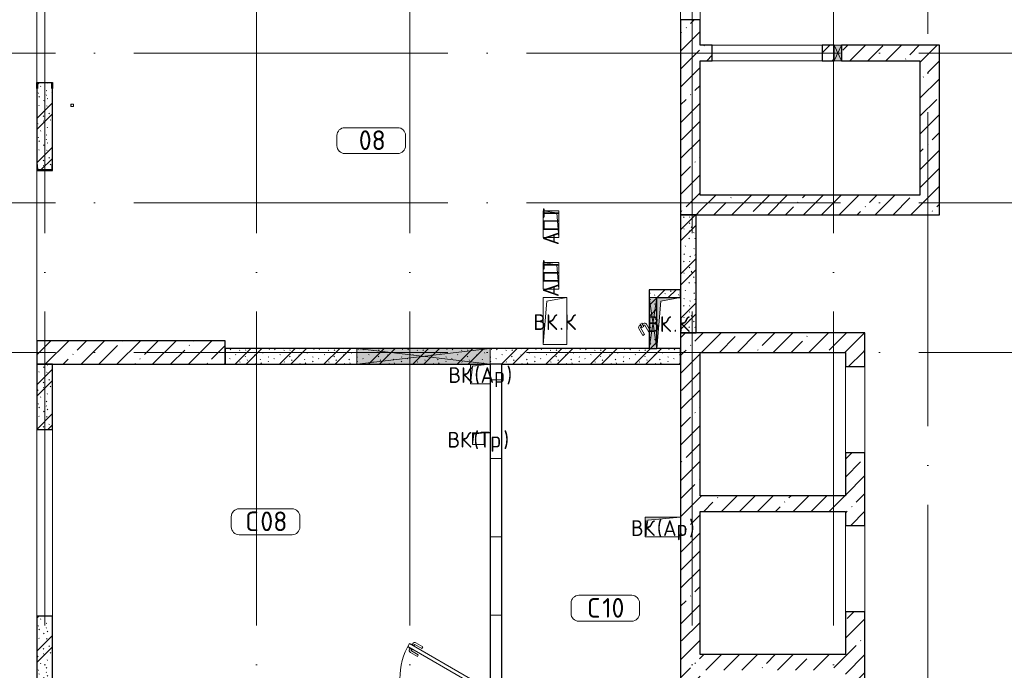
# Model space of a CAD drawing. Header units: millimetres. Extents: x -30540 to 175469, y -11730 to 122288.
# Tile 66 of 119: x 86287 to 98830, y 19300 to 27590. Entities that reach past the tile are written whole.
import ezdxf

# ---------------------------------------------------------------- set-up
doc = ezdxf.new("R2010")
doc.units = ezdxf.units.MM
doc.linetypes.add('ADSK_Линия сетки', pattern=[5000, 4000, -500, 0, -500])
for name, color, linetype, lineweight in [('A-____-NOTE-TEXT', 7, 'Continuous', 18), ('A-AREA-____-IDEN', 7, 'Continuous', 9), ('A-DOOR-____-MCUT', 7, 'Continuous', 9), ('A-DOOR-____-OTLN', 7, 'Continuous', 18), ('A-DOOR-FRAM-MCUT', 7, 'Continuous', 9), ('A-DOOR-OPNG-OTLN', 7, 'Continuous', 18), ('A-FLOR-____-OTLN', 7, 'Continuous', 18), ('A-GENM-____-OTLN', 7, 'Continuous', 18), ('A-GLAZ-____-MCUT', 7, 'Continuous', 9), ('A-GLAZ-____-OTLN', 7, 'Continuous', 18), ('A-WALL-____-MCUT', 7, 'Continuous', 40), ('A-WALL-____-OTLN', 7, 'Continuous', 18), ('A-WALL-____-PATT', 7, 'Continuous', 40), ('I-WALL-____-MCUT', 7, 'Continuous', 40), ('M-EQPM-____-OTLN', 7, 'Continuous', 18), ('S-COLS-____-MCUT', 7, 'Continuous', 40), ('S-COLS-____-OTLN', 7, 'Continuous', 18), ('S-GRID-____-OTLN', 7, 'Continuous', 9)]:
    doc.layers.add(name, color=color, linetype=linetype, lineweight=lineweight)
doc.styles.add('GOST Common', font='GOST_Common.ttf', dxfattribs={"height": 200})
doc.styles.add('GOST Common_3', font='GOST_Common.ttf', dxfattribs={"height": 250})
pattern_1 = [(45, (0, 0), (-228.0985, 228.0985), []), (45, (228.1, 0), (-228.0985, 228.0985), [403.225, -80.645, 6.706, -73.939])]
pattern_2 = [(135, (300.56, 377.28), (-565.6854, 6e-14), [10, -790]), (135, (349.8, 474.73), (-565.6854, 6e-14), [10, -790]), (135, (423.93, 473.06), (-565.6854, 6e-14), [10, -790]), (135, (229.92, 447.9), (-565.6854, 6e-14), [10, -790]), (135, (155.08, 447.9), (-565.6854, 6e-14), [10, -790]), (135, (114.9, 369.03), (-565.6854, 6e-14), [10, -790]), (135, (132.43, 285.8), (-565.6854, 6e-14), [10, -790]), (135, (214.66, 322), (-565.6854, 6e-14), [10, -790]), (135, (198.16, 261.88), (-565.6854, 6e-14), [10, -790]), (135, (45.2, 272.9), (-565.6854, 6e-14), [10, -790]), (135, (42.32, 336.16), (-565.6854, 6e-14), [10, -790]), (135, (92.26, 192.24), (-565.6854, 6e-14), [10, -790]), (135, (7.07, 149.2), (-565.6854, 6e-14), [10, -790]), (135, (80.6, 95.1), (-565.6854, 6e-14), [10, -790]), (135, (79.53, 36.94), (-565.6854, 6e-14), [10, -790]), (135, (153.87, 74.56), (-565.6854, 6e-14), [10, -790]), (135, (228.35, 124.8), (-565.6854, 6e-14), [10, -790]), (135, (279.75, 180.4), (-565.6854, 6e-14), [10, -790]), (135, (282.9, 31.63), (-565.6854, 6e-14), [10, -790]), (135, (377.38, 53.45), (-565.6854, 6e-14), [10, -790]), (135, (352.28, 102.7), (-565.6854, 6e-14), [10, -790]), (135, (354.05, 0), (-565.6854, 6e-14), [10, -790]), (135, (553.23, 16.45), (-565.6854, 6e-14), [10, -790]), (135, (542.38, 63.45), (-565.6854, 6e-14), [10, -790]), (135, (536.58, 239.3), (-565.6854, 6e-14), [10, -790]), (135, (475.85, 203.9), (-565.6854, 6e-14), [10, -790]), (135, (475.85, 316.54), (-565.6854, 6e-14), [10, -790]), (135, (520.8, 408.7), (-565.6854, 6e-14), [10, -790]), (135, (551.1, 470.8), (-565.6854, 6e-14), [10, -790]), (135, (235.25, 537.93), (-565.6854, 6e-14), [10, -790]), (135, (407.25, 547.65), (-565.6854, 6e-14), [10, -790]), (135, (94.5, 558.6), (-565.6854, 6e-14), [10, -790]), (135, (46.4, 532.3), (-565.6854, 6e-14), [10, -790]), (135, (85.56, 465.04), (-565.6854, 6e-14), [10, -790]), (135, (355.53, 181.14), (-565.6854, 6e-14), [10, -790]), (135, (362.23, 243.6), (-565.6854, 6e-14), [10, -790]), (135, (413.45, 344.1), (-565.6854, 6e-14), [10, -790]), (135, (286.3, 273.25), (-565.6854, 6e-14), [10, -790]), (135, (423.02, 263.72), (-565.6854, 6e-14), [10, -790]), (135, (162.94, 190.2), (-565.6854, 6e-14), [10, -790]), (135, (470.25, 120.93), (-565.6854, 6e-14), [10, -790]), (135, (484.48, 9.78), (-565.6854, 6e-14), [10, -790]), (45, (0, 212.13), (-565.6854, 0), []), (45, (212.13, 0), (-565.6854, 0), []), (45, (353.55, 0), (-565.6854, 0), []), (45, (0, 353.55), (-565.6854, 0), [])]

# ---------------------------------------------------------------- blocks, each defined once
blk = doc.blocks.new('КР-Проем - Настраиваемый-3280538-01 ЭО')
at = {"layer": 'A-DOOR-OPNG-OTLN', "color": 254, "lineweight": 13, "true_color": 0xcccccc}
for p, q in [((-550, 125), (550, 125)), ((-550, -125), (550, -125))]:
    blk.add_line(p, q, dxfattribs=at)
blk = doc.blocks.new('КР-Проем - Настраиваемый-3280559-01 ЭО')
at = {"layer": 'A-DOOR-OPNG-OTLN', "color": 254, "lineweight": 13, "true_color": 0xcccccc}
for p, q in [((-700, 100), (700, 100)), ((-700, -100), (700, -100))]:
    blk.add_line(p, q, dxfattribs=at)
blk = doc.blocks.new('АР_Дверь однопольная - 1000х2100h_900__Глухая_1 эт_аренда-4111243-01 ЭО')
at = {"layer": 'A-DOOR-____-MCUT', "color": 254, "lineweight": 15, "true_color": 0xcccccc}
for p, q in [((-329, 525), (-349, 490)), ((450, 75), (-329, 525)), ((-349, 490), (430, 40)), ((430, 40), (450, 75))]:
    blk.add_line(p, q, dxfattribs=at)
at = {"layer": 'A-DOOR-____-OTLN', "color": 254, "lineweight": 5, "true_color": 0xcccccc}
for p, q in [((-308, 513), (-304, 519)), ((-304, 519), (-260, 494)), ((-293, 513), (-287, 524)), ((-271, 501), (-265, 511)), ((-170, 462), (-258, 513)), ((-157, 483), (-246, 535)), ((-328, 478), (-332, 471)), ((-332, 471), (-288, 446)), ((-321, 465), (-327, 454)), ((-227, 362), (-316, 413)), ((-299, 452), (-305, 442)), ((-215, 384), (-303, 435)), ((-288, 446), (-284, 453)), ((-260, 494), (-264, 488)), ((-215, 384), (-227, 362)), ((-170, 462), (-157, 483))]:
    blk.add_line(p, q, dxfattribs=at)
at = {"layer": 'A-DOOR-____-OTLN', "color": 254, "lineweight": 13, "true_color": 0xcccccc}
blk.add_arc((450, 75), 900, 150, 180, dxfattribs=at)
at = {"layer": 'A-DOOR-____-OTLN', "color": 254, "lineweight": 5, "true_color": 0xcccccc}
for centre, radius, start, end in [((-261, 509), 30, 60, 150), ((-261, 509), 4.99, 60, 150), ((-301, 439), 30, 150, 240), ((-301, 439), 4.99, 150, 240)]:
    blk.add_arc(centre, radius, start, end, dxfattribs=at)
at = {"layer": 'A-DOOR-FRAM-MCUT', "color": 254, "lineweight": 15, "true_color": 0xcccccc}
for p, q in [((-490, 75), (-500, 75)), ((-450, 75), (-490, 75)), ((-490, 75), (-490, -5)), ((-450, 35), (-450, 75)), ((-440, 35), (-450, 35)), ((-440, -5), (-440, 35)), ((450, 35), (440, 35)), ((440, 35), (440, -5)), ((490, 75), (450, 75)), ((450, 75), (450, 35)), ((490, -5), (490, 75)), ((490, 75), (500, 75)), ((-490, -5), (-500, -5)), ((-490, -5), (-440, -5)), ((440, -5), (490, -5)), ((490, -5), (500, -5))]:
    blk.add_line(p, q, dxfattribs=at)
blk = doc.blocks.new('АР_Проем - Настраиваемый-4199838-01 ЭО')
at = {"layer": 'A-DOOR-OPNG-OTLN', "color": 254, "lineweight": 13, "true_color": 0xcccccc}
for p, q in [((-775, 125), (775, 125)), ((-775, -125), (775, -125))]:
    blk.add_line(p, q, dxfattribs=at)
blk = doc.blocks.new('АР_Отверстие прямоугольное - ОВВ-4296524-01 ЭО')
at = {"layer": 'A-GLAZ-____-OTLN', "lineweight": 13, "true_color": 0xf9f9f9}
blk.add_hatch(color=7, dxfattribs=at).paths.add_polyline_path([(-725, 100), (-725, -100), (975, -100), (975, 100)])
at = {"layer": 'A-GLAZ-____-MCUT', "color": 254, "lineweight": 15, "true_color": 0xcccccc}
for p, q in [((-725, 100), (-725, -100)), ((975, 100), (975, -100))]:
    blk.add_line(p, q, dxfattribs=at)
at = {"layer": 'A-GLAZ-____-OTLN', "color": 254, "lineweight": 5, "true_color": 0xcccccc}
for p, q in [((975, 100), (-725, -100)), ((-725, 100), (975, -100))]:
    blk.add_line(p, q, dxfattribs=at)
at = {"layer": 'A-GLAZ-____-OTLN', "color": 254, "lineweight": 13, "true_color": 0xcccccc}
for p, q in [((975, 100), (-725, 100)), ((-725, 100), (-725, -100)), ((975, -100), (975, 100)), ((-725, -100), (975, -100))]:
    blk.add_line(p, q, dxfattribs=at)
blk = doc.blocks.new('АР_Отверстие прямоугольное - ВК_К-4185150-01 ЭО')
at = {"layer": 'A-GLAZ-____-OTLN', "lineweight": 13, "true_color": 0xf9f9f9}
blk.add_hatch(color=7, dxfattribs=at).paths.add_polyline_path([(-200, -50), (450, -50), (450, 50), (-200, 50)])
at = {"layer": 'A-GLAZ-____-MCUT', "color": 254, "lineweight": 15, "true_color": 0xcccccc}
for p, q in [((-200, 50), (-200, -50)), ((450, 50), (450, -50))]:
    blk.add_line(p, q, dxfattribs=at)
at = {"layer": 'A-GLAZ-____-OTLN', "color": 254, "lineweight": 5, "true_color": 0xcccccc}
for p, q in [((450, 50), (-200, -50)), ((-200, 50), (450, -50))]:
    blk.add_line(p, q, dxfattribs=at)
at = {"layer": 'A-GLAZ-____-OTLN', "color": 254, "lineweight": 13, "true_color": 0xcccccc}
for p, q in [((450, 50), (-200, 50)), ((-200, 50), (-200, -50)), ((450, -50), (450, 50)), ((-200, -50), (450, -50))]:
    blk.add_line(p, q, dxfattribs=at)
blk = doc.blocks.new('АР_Отверстие прямоугольное - ЭОМ-3758123-01 ЭО')
at = {"layer": 'A-GLAZ-____-OTLN', "lineweight": 13, "true_color": 0xf9f9f9}
blk.add_hatch(color=7, dxfattribs=at).paths.add_polyline_path([(172.5, -100), (172.5, 100), (77.5, 100), (77.5, -100)])
at = {"layer": 'A-GLAZ-____-MCUT', "color": 254, "lineweight": 15, "true_color": 0xcccccc}
for p, q in [((77.5, 100), (77.5, -100)), ((172.5, 100), (172.5, -100))]:
    blk.add_line(p, q, dxfattribs=at)
at = {"layer": 'A-GLAZ-____-OTLN', "color": 254, "lineweight": 5, "true_color": 0xcccccc}
for p, q in [((172.5, 100), (77.5, -100)), ((77.5, 100), (172.5, -100))]:
    blk.add_line(p, q, dxfattribs=at)
at = {"layer": 'A-GLAZ-____-OTLN', "color": 254, "lineweight": 13, "true_color": 0xcccccc}
for p, q in [((172.5, 100), (77.5, 100)), ((77.5, 100), (77.5, -100)), ((172.5, -100), (172.5, 100)), ((77.5, -100), (172.5, -100))]:
    blk.add_line(p, q, dxfattribs=at)
blk = doc.blocks.new('АР_Дверь однопольная - 300х400h_200__ВК_СС-3667330-01 ЭО')
at = {"layer": 'A-DOOR-____-OTLN', "color": 254, "lineweight": 5, "true_color": 0xcccccc}
for p, q in [((-84, 128), (4, 180)), ((-72, 107), (-84, 128)), ((-72, 107), (17, 158)), ((62, 164), (19, 139)), ((19, 139), (23, 133)), ((30, 146), (24, 156)), ((75, 142), (32, 117)), ((51, 158), (45, 169)), ((66, 158), (62, 164)), ((64, 136), (70, 125)), ((71, 149), (75, 142)), ((-42, 55), (47, 106)), ((-42, 55), (-39, 50)), ((0, 50), (59, 84)), ((32, 117), (28, 124)), ((43, 123), (49, 113))]:
    blk.add_line(p, q, dxfattribs=at)
for centre, radius, start, end in [((19, 154), 30, 30, 120), ((19, 154), 4.99, 30, 120), ((44, 110), 4.99, 300, 30), ((44, 110), 30, 300, 30)]:
    blk.add_arc(centre, radius, start, end, dxfattribs=at)
blk = doc.blocks.new('АР_Фахверк_ _Швеллер полки параллельные_ - 20П-4199375-01 ЭО')
at = {"layer": 'S-COLS-____-OTLN', "lineweight": 13, "true_color": 0xcccccc}
blk.add_hatch(color=254, dxfattribs=at).paths.add_polyline_path([(53, -91), (-18, -91), (-18, 91), (53, 91), (53, 100), (-23, 100), (-23, -100), (53, -100)])
at = {"layer": 'S-COLS-____-MCUT', "color": 254, "lineweight": 30, "true_color": 0xcccccc}
for p, q in [((-23, 100), (53, 100)), ((-23, -100), (-23, 100)), ((-18, 91), (-18, -91)), ((53, 91), (-18, 91)), ((53, 100), (53, 91)), ((53, -100), (-23, -100)), ((-18, -91), (53, -91)), ((53, -91), (53, -100))]:
    blk.add_line(p, q, dxfattribs=at)
blk = doc.blocks.new('АР_Фахверк_ _Швеллер полки параллельные_ - 20П-4199376-01 ЭО')
at = {"layer": 'S-COLS-____-OTLN', "lineweight": 13, "true_color": 0xcccccc}
blk.add_hatch(color=254, dxfattribs=at).paths.add_polyline_path([(-23, -100), (53, -100), (53, -91), (-18, -91), (-18, 91), (53, 91), (53, 100), (-23, 100)])
at = {"layer": 'S-COLS-____-MCUT', "color": 254, "lineweight": 30, "true_color": 0xcccccc}
for p, q in [((53, 100), (-23, 100)), ((-23, 100), (-23, -100)), ((-18, -91), (-18, 91)), ((-18, 91), (53, 91)), ((53, 91), (53, 100)), ((-23, -100), (53, -100)), ((53, -91), (-18, -91)), ((53, -100), (53, -91))]:
    blk.add_line(p, q, dxfattribs=at)
blk = doc.blocks.new('АР_Канал вертикальный прямоугольный - ВК_Ар_-2076653-01 ЭО')
at = {"layer": 'M-EQPM-____-OTLN', "lineweight": 13, "true_color": 0xe2e2e2}
blk.add_hatch(color=254, dxfattribs=at).paths.add_polyline_path([(-125, -125), (-100, 100), (125, 125), (-125, 125)])
at = {"layer": 'M-EQPM-____-OTLN', "color": 253, "lineweight": 13, "true_color": 0xaaaaaa}
for p, q in [((125, 125), (-125, 125)), ((-125, 125), (-125, -125)), ((125, 125), (-125, 125)), ((-125, 125), (-125, -125)), ((-125, -125), (-125, 125)), ((-125, 125), (125, 125)), ((-125, -125), (-100, 100)), ((-125, -125), (-100, 100)), ((-100, 100), (125, 125)), ((-100, 100), (125, 125)), ((125, -125), (125, 125)), ((125, 125), (125, -125)), ((-125, -125), (125, -125)), ((125, -125), (-125, -125))]:
    blk.add_line(p, q, dxfattribs=at)
blk = doc.blocks.new('АР_Канал вертикальный прямоугольный - ВК_Тр_-2076863-01 ЭО')
at = {"layer": 'M-EQPM-____-OTLN', "lineweight": 13, "true_color": 0xe2e2e2}
blk.add_hatch(color=254, dxfattribs=at).paths.add_polyline_path([(-75, -75), (-60, 60), (75, 75), (-75, 75)])
at = {"layer": 'M-EQPM-____-OTLN', "color": 253, "lineweight": 13, "true_color": 0xaaaaaa}
for p, q in [((75, 75), (-75, 75)), ((-75, 75), (-75, -75)), ((75, 75), (-75, 75)), ((-75, 75), (-75, -75)), ((-75, -75), (-75, 75)), ((-75, 75), (75, 75)), ((-75, -75), (-60, 60)), ((-75, -75), (-60, 60)), ((-60, 60), (75, 75)), ((-60, 60), (75, 75)), ((75, -75), (75, 75)), ((75, 75), (75, -75)), ((-75, -75), (75, -75)), ((75, -75), (-75, -75))]:
    blk.add_line(p, q, dxfattribs=at)
blk = doc.blocks.new('АР_Канал вертикальный прямоугольный - ВК_Ар_-2076498-01 ЭО')
at = {"layer": 'M-EQPM-____-OTLN', "lineweight": 13, "true_color": 0xe2e2e2}
blk.add_hatch(color=254, dxfattribs=at).paths.add_polyline_path([(-225, -125), (-190, 90), (225, 125), (-225, 125)])
at = {"layer": 'M-EQPM-____-OTLN', "color": 253, "lineweight": 13, "true_color": 0xaaaaaa}
for p, q in [((225, 125), (-225, 125)), ((-225, 125), (-225, -125)), ((225, 125), (-225, 125)), ((-225, 125), (-225, -125)), ((-225, -125), (-225, 125)), ((-225, 125), (225, 125)), ((-225, -125), (-190, 90)), ((-225, -125), (-190, 90)), ((-190, 90), (225, 125)), ((-190, 90), (225, 125)), ((225, -125), (225, 125)), ((225, 125), (225, -125)), ((-225, -125), (225, -125)), ((225, -125), (-225, -125))]:
    blk.add_line(p, q, dxfattribs=at)
blk = doc.blocks.new('АР_Канал вертикальный прямоугольный - ВК_К-2454768-01 ЭО')
at = {"layer": 'M-EQPM-____-OTLN', "lineweight": 13, "true_color": 0xe2e2e2}
blk.add_hatch(color=254, dxfattribs=at).paths.add_polyline_path([(-150, -325), (-102.5, 277.5), (150, 325), (-150, 325)])
at = {"layer": 'M-EQPM-____-OTLN', "color": 253, "lineweight": 13, "true_color": 0xaaaaaa}
for p, q in [((150, 325), (-150, 325)), ((-150, 325), (-150, -325)), ((150, 325), (-150, 325)), ((-150, 325), (-150, -325)), ((-150, -325), (-150, 325)), ((-150, 325), (150, 325)), ((-150, -325), (-102.5, 277.5)), ((-150, -325), (-102.5, 277.5)), ((-102.5, 277.5), (150, 325)), ((-102.5, 277.5), (150, 325)), ((150, -325), (150, 325)), ((150, 325), (150, -325)), ((-150, -325), (150, -325)), ((150, -325), (-150, -325))]:
    blk.add_line(p, q, dxfattribs=at)
blk = doc.blocks.new('АР_Канал вертикальный прямоугольный - ВК_К-3201270-01 ЭО')
at = {"layer": 'A-GENM-____-OTLN', "color": 253, "lineweight": 13, "true_color": 0xaaaaaa}
for p, q in [((-150, -300), (-150, 300)), ((-150, 300), (150, 300))]:
    blk.add_line(p, q, dxfattribs=at)
at = {"layer": 'M-EQPM-____-OTLN', "color": 253, "lineweight": 13, "true_color": 0xaaaaaa}
for p, q in [((-150, -300), (-150, 300)), ((-150, 300), (150, 300)), ((-150, -300), (-105, 255)), ((-105, 255), (150, 300)), ((150, 300), (150, -300)), ((150, -300), (-150, -300))]:
    blk.add_line(p, q, dxfattribs=at)
blk = doc.blocks.new('АР_Канал вертикальный прямоугольный - АПТ-3201273-01 ЭО')
at = {"layer": 'A-GENM-____-OTLN', "color": 253, "lineweight": 13, "true_color": 0xaaaaaa}
for p, q in [((-170, -100), (-170, 100)), ((-170, 100), (170, 100))]:
    blk.add_line(p, q, dxfattribs=at)
at = {"layer": 'M-EQPM-____-OTLN', "color": 253, "lineweight": 13, "true_color": 0xaaaaaa}
for p, q in [((-170, -100), (-170, 100)), ((-170, 100), (170, 100)), ((-170, -100), (-143, 73)), ((-143, 73), (170, 100)), ((170, 100), (170, -100)), ((170, -100), (-170, -100))]:
    blk.add_line(p, q, dxfattribs=at)
blk = doc.blocks.new('АР_Канал вертикальный прямоугольный - ВК_ПолКр-4279049-01 ЭО')
at = {"layer": 'M-EQPM-____-OTLN', "lineweight": 13, "true_color": 0xe2e2e2}
blk.add_hatch(color=254, dxfattribs=at).paths.add_polyline_path([(-15, -15), (-12, 12), (15, 15), (-15, 15)])
at = {"layer": 'M-EQPM-____-OTLN', "color": 253, "lineweight": 13, "true_color": 0xaaaaaa}
for p, q in [((15, 15), (-15, 15)), ((-15, 15), (-15, -15)), ((15, 15), (-15, 15)), ((-15, 15), (-15, -15)), ((-15, -15), (-15, 15)), ((-15, 15), (15, 15)), ((-15, -15), (-12, 12)), ((-15, -15), (-12, 12)), ((-12, 12), (15, 15)), ((-12, 12), (15, 15)), ((15, -15), (15, 15)), ((15, 15), (15, -15)), ((-15, -15), (15, -15)), ((15, -15), (-15, -15))]:
    blk.add_line(p, q, dxfattribs=at)
blk = doc.blocks.new('Наметкина 10_РД_АР_К4_отсоединено_rvt-1-01 ЭО')
at = {"layer": 'A-WALL-____-PATT', "lineweight": 5, "true_color": 0xcccccc}
h = blk.add_hatch(dxfattribs=at)
h.set_pattern_fill('FP_88', color=254, style=0, pattern_type=2)
h.set_pattern_definition(pattern_1)
h.paths.add_polyline_path([(94955, 25105), (94955, 27590), (94705, 27590), (94705, 25105)])
h.paths.add_polyline_path([(94955, 29140), (94955, 35615), (94705, 35615), (94705, 29140)])
h = blk.add_hatch(dxfattribs=at)
h.set_pattern_fill('FP_88', color=254, style=0, pattern_type=2)
h.set_pattern_definition(pattern_1)
h.paths.add_polyline_path([(96663, 27065), (96663, 27265), (96510, 27265), (96510, 27065)])
h.paths.add_polyline_path([(97755, 27065), (97755, 27265), (96758, 27265), (96758, 27065)])
h.paths.add_polyline_path([(94955, 27065), (95110, 27065), (95110, 27265), (94955, 27265)])
h = blk.add_hatch(dxfattribs=at)
h.set_pattern_fill('FP_88', color=254, style=0, pattern_type=2)
h.set_pattern_definition(pattern_1)
h.paths.add_polyline_path([(98005, 25355), (98005, 27265), (97755, 27265), (97755, 25355)])
h = blk.add_hatch(dxfattribs=at)
h.set_pattern_fill('FP_105', color=254, style=0, pattern_type=2)
h.set_pattern_definition(pattern_2)
h.paths.add_polyline_path([(86696, 25675), (86696, 25746), (86705, 25746), (86705, 26714), (86696, 26714), (86696, 26785), (86514, 26785), (86514, 26714), (86505, 26714), (86505, 25746), (86514, 25746), (86514, 25675)])
h = blk.add_hatch(dxfattribs=at)
h.set_pattern_fill('FP_88', color=254, style=0, pattern_type=2)
h.set_pattern_definition(pattern_1)
h.paths.add_polyline_path([(98005, 25105), (98005, 25355), (94955, 25355), (94955, 25105)])
h = blk.add_hatch(dxfattribs=at)
h.set_pattern_fill('FP_105', color=254, style=0, pattern_type=2)
h.set_pattern_definition(pattern_2)
h.paths.add_polyline_path([(94905, 23600), (94905, 25105), (94705, 25105), (94705, 23600)])
h = blk.add_hatch(dxfattribs=at)
h.set_pattern_fill('FP_105', color=254, style=0, pattern_type=2)
h.set_pattern_definition(pattern_2)
h.paths.add_polyline_path([(94705, 24050), (94705, 24150), (94305, 24150), (94305, 24050), (94405, 24050)])
h = blk.add_hatch(dxfattribs=at)
h.set_pattern_fill('FP_105', color=254, style=0, pattern_type=2)
h.set_pattern_definition(pattern_2)
h.paths.add_polyline_path([(94305, 23400), (94405, 23400), (94405, 24050), (94305, 24050), (94305, 24002)])
h = blk.add_hatch(dxfattribs=at)
h.set_pattern_fill('FP_88', color=254, style=0, pattern_type=2)
h.set_pattern_definition(pattern_1)
h.paths.add_polyline_path([(96805, 23350), (97055, 23350), (97055, 23600), (94705, 23600), (94705, 23350), (94955, 23350)])
h = blk.add_hatch(dxfattribs=at)
h.set_pattern_fill('FP_105', color=254, style=0, pattern_type=2)
h.set_pattern_definition(pattern_2)
h.paths.add_polyline_path([(93945, 23200), (94705, 23200), (94705, 23400), (88905, 23400), (88905, 23200), (92430, 23200)])
h = blk.add_hatch(dxfattribs=at)
h.set_pattern_fill('FP_88', color=254, style=0, pattern_type=2)
h.set_pattern_definition(pattern_1)
h.paths.add_polyline_path([(94705, 11700), (94955, 11700), (94955, 23350), (94705, 23350), (94705, 12893)])
h = blk.add_hatch(dxfattribs=at)
h.set_pattern_fill('FP_88', color=254, style=0, pattern_type=2)
h.set_pattern_definition(pattern_1)
h.paths.add_polyline_path([(97055, 15450), (97055, 15995), (96805, 15995), (96805, 15450)])
h.paths.add_polyline_path([(97055, 17095), (97055, 18020), (96805, 18020), (96805, 17095)])
h.paths.add_polyline_path([(97055, 19120), (97055, 20045), (96805, 20045), (96805, 19120)])
h.paths.add_polyline_path([(96805, 21145), (97055, 21145), (97055, 22070), (96805, 22070), (96805, 21325)])
h.paths.add_polyline_path([(96805, 23170), (97055, 23170), (97055, 23350), (96805, 23350)])
h = blk.add_hatch(dxfattribs=at)
h.set_pattern_fill('FP_105', color=254, style=0, pattern_type=2)
h.set_pattern_definition(pattern_2)
h.paths.add_polyline_path([(86705, 22370), (86705, 23200), (86505, 23200), (86505, 22370)])
h = blk.add_hatch(dxfattribs=at)
h.set_pattern_fill('FP_106', color=254, style=0, pattern_type=2)
h.set_pattern_definition([(0, (0, 0), (0, 1000), []), (90, (0, 0), (-1000, 6e-14), [])])
h.paths.add_polyline_path([(92430, 12125), (92430, 13350), (92280, 13350), (92280, 12125)])
h.paths.add_polyline_path([(92280, 14350), (92430, 14350), (92430, 14700), (92280, 14700)])
h.paths.add_polyline_path([(92280, 15700), (92430, 15700), (92430, 16450), (92280, 16450), (92280, 15784)])
h.paths.add_polyline_path([(92430, 17450), (92430, 18040), (92280, 18040), (92280, 17450)])
h.paths.add_polyline_path([(92430, 19040), (92430, 23200), (92280, 23200), (92280, 19040)])
h = blk.add_hatch(dxfattribs=at)
h.set_pattern_fill('FP_88', color=254, style=0, pattern_type=2)
h.set_pattern_definition(pattern_1)
h.paths.add_polyline_path([(96805, 21325), (96805, 21525), (94955, 21525), (94955, 21325)])
h = blk.add_hatch(dxfattribs=at)
h.set_pattern_fill('FP_105', color=254, style=0, pattern_type=2)
h.set_pattern_definition(pattern_2)
h.paths.add_polyline_path([(86705, 19200), (86705, 19990), (86505, 19990), (86505, 19200)])
h = blk.add_hatch(dxfattribs=at)
h.set_pattern_fill('FP_88', color=254, style=0, pattern_type=2)
h.set_pattern_definition(pattern_1)
h.paths.add_polyline_path([(96805, 19300), (96805, 19500), (94955, 19500), (94955, 19300)])
at = {"layer": 'S-COLS-____-OTLN', "lineweight": 5, "true_color": 0xcccccc}
h = blk.add_hatch(dxfattribs=at)
h.set_pattern_fill('FP_88', color=254, style=0, pattern_type=2)
h.set_pattern_definition(pattern_1)
h.paths.add_polyline_path([(88905, 23200), (88905, 23500), (86505, 23500), (86505, 23200)])
at = {"layer": 'A-FLOR-____-OTLN', "color": 254, "lineweight": 13, "true_color": 0xcccccc}
for p, q in [((86505, 28970), (86505, 26790)), ((95110, 27265), (96510, 27265)), ((86505, 25670), (86505, 23500)), ((88905, 23500), (88905, 23400)), ((92280, 21567), (92280, 23200)), ((97055, 23170), (97055, 22070)), ((86505, 22370), (86505, 19990)), ((86705, 22370), (86705, 19990)), ((86705, 19990), (86705, 22370)), ((97055, 21145), (97055, 20045))]:
    blk.add_line(p, q, dxfattribs=at)
at = {"layer": 'A-WALL-____-MCUT', "color": 254, "lineweight": 30, "true_color": 0xcccccc}
for p, q in [((94705, 27590), (94705, 25105)), ((94955, 27590), (94705, 27590)), ((94955, 27265), (94955, 27590)), ((95110, 27265), (94955, 27265)), ((95110, 27065), (95110, 27265)), ((96663, 27265), (96510, 27265)), ((96510, 27265), (96510, 27065)), ((96663, 27065), (96663, 27265)), ((97755, 27265), (96758, 27265)), ((96758, 27265), (96758, 27065)), ((98005, 27265), (97755, 27265)), ((98005, 25355), (98005, 27265)), ((94955, 25355), (94955, 27065)), ((94955, 27065), (95110, 27065)), ((96510, 27065), (96663, 27065)), ((96758, 27065), (97755, 27065)), ((97755, 27065), (97755, 25355)), ((86505, 26714), (86505, 25746)), ((86705, 25746), (86705, 26714)), ((97755, 25355), (94955, 25355)), ((98005, 25105), (98005, 25355)), ((94705, 25105), (94955, 25105)), ((94955, 25105), (98005, 25105)), ((97055, 23600), (94705, 23600)), ((94705, 23600), (94705, 23350)), ((97055, 23350), (97055, 23600)), ((94305, 23400), (94405, 23400)), ((94705, 23350), (94705, 15950)), ((94955, 23350), (96805, 23350)), ((94955, 21525), (94955, 23350)), ((96805, 23350), (96805, 23170)), ((97055, 23170), (97055, 23350)), ((86705, 23200), (86505, 23200)), ((86505, 23200), (86505, 22370)), ((86705, 22370), (86705, 23200)), ((92280, 23200), (92280, 19190)), ((92430, 23200), (92280, 23200)), ((92430, 19040), (92430, 23200)), ((96805, 23170), (97055, 23170)), ((86505, 22370), (86705, 22370)), ((97055, 22070), (96805, 22070)), ((96805, 22070), (96805, 21525)), ((97055, 21145), (97055, 22070)), ((96805, 21525), (94955, 21525)), ((94955, 19500), (94955, 21325)), ((94955, 21325), (96805, 21325)), ((96805, 21325), (96805, 21145)), ((96805, 21145), (97055, 21145)), ((86505, 19990), (86505, 19200)), ((86705, 19990), (86505, 19990)), ((86705, 19200), (86705, 19990)), ((97055, 20045), (96805, 20045)), ((96805, 20045), (96805, 19500)), ((97055, 19120), (97055, 20045)), ((96805, 19500), (94955, 19500))]:
    blk.add_line(p, q, dxfattribs=at)
at = {"layer": 'A-WALL-____-OTLN', "color": 254, "lineweight": 13, "true_color": 0xcccccc}
for p, q in [((96663, 27265), (96758, 27265)), ((96758, 27065), (96663, 27065))]:
    blk.add_line(p, q, dxfattribs=at)
at = {"layer": 'I-WALL-____-MCUT', "color": 254, "lineweight": 30, "true_color": 0xcccccc}
for p, q in [((94705, 25105), (94705, 23600)), ((94905, 25105), (94705, 25105)), ((94905, 23600), (94905, 25105)), ((94705, 24150), (94305, 24150)), ((94305, 24150), (94305, 24050)), ((94705, 24050), (94705, 24150)), ((94305, 24050), (94305, 23400)), ((94405, 24050), (94705, 24050)), ((94405, 23400), (94405, 24050)), ((94705, 23600), (94905, 23600)), ((90580, 23400), (88905, 23400)), ((88905, 23400), (88905, 23200)), ((92280, 23400), (90580, 23400)), ((94305, 23400), (92280, 23400)), ((94705, 23400), (94405, 23400)), ((94705, 23200), (94705, 23400)), ((88905, 23200), (90580, 23200)), ((90580, 23200), (92280, 23200)), ((92430, 23200), (94705, 23200))]:
    blk.add_line(p, q, dxfattribs=at)
at = {"layer": 'S-COLS-____-MCUT', "color": 254, "lineweight": 30, "true_color": 0xcccccc}
for p, q in [((88905, 23500), (86505, 23500)), ((86505, 23500), (86505, 23200)), ((88905, 23200), (88905, 23500)), ((86505, 23200), (88905, 23200))]:
    blk.add_line(p, q, dxfattribs=at)
at = {"layer": 'A-DOOR-____-OTLN', "color": 254, "lineweight": 13, "true_color": 0xcccccc}
for name, p, rotation in [('АР_Проем - Настраиваемый-4199838-01 ЭО', (94830, 28365), 89.99999999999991), ('КР-Проем - Настраиваемый-3280559-01 ЭО', (95810, 27165), 180), ('АР_Дверь однопольная - 300х400h_200__ВК_СС-3667330-01 ЭО', (94355, 23650), 90), ('КР-Проем - Настраиваемый-3280538-01 ЭО', (96930, 22620), 89.9999999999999), ('КР-Проем - Настраиваемый-3280538-01 ЭО', (96930, 20595), 89.9999999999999)]:
    blk.add_blockref(name, p, dxfattribs=dict(at, rotation=rotation))
blk.add_blockref('АР_Дверь однопольная - 1000х2100h_900__Глухая_1 эт_аренда-4111243-01 ЭО', (91580, 19115), dxfattribs=at)
at = {"layer": 'A-GLAZ-____-OTLN', "color": 254, "lineweight": 13, "true_color": 0xcccccc}
blk.add_blockref('АР_Отверстие прямоугольное - ЭОМ-3758123-01 ЭО', (96585, 27165), dxfattribs=at)
for name, p, rotation in [('АР_Отверстие прямоугольное - ВК_К-4185150-01 ЭО', (94355, 23600), 90), ('АР_Отверстие прямоугольное - ОВВ-4296524-01 ЭО', (91555, 23300), 180)]:
    blk.add_blockref(name, p, dxfattribs=dict(at, rotation=rotation))
at = {"layer": 'M-EQPM-____-OTLN', "color": 253, "lineweight": 5, "true_color": 0xaaaaaa}
for name, p in [('АР_Канал вертикальный прямоугольный - ВК_ПолКр-4279049-01 ЭО', (86955, 26500)), ('АР_Канал вертикальный прямоугольный - ВК_К-3201270-01 ЭО', (93105, 23750)), ('АР_Канал вертикальный прямоугольный - ВК_К-2454768-01 ЭО', (94555, 23725)), ('АР_Канал вертикальный прямоугольный - ВК_Ар_-2076653-01 ЭО', (92155, 23075)), ('АР_Канал вертикальный прямоугольный - ВК_Тр_-2076863-01 ЭО', (92130, 22251)), ('АР_Канал вертикальный прямоугольный - ВК_Ар_-2076498-01 ЭО', (94480, 21125))]:
    blk.add_blockref(name, p, dxfattribs=at)
at = {"layer": 'M-EQPM-____-OTLN', "color": 253, "lineweight": 5, "true_color": 0xaaaaaa, "rotation": 269.9999999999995}
for p in [(93055, 24985), (93055, 24325)]:
    blk.add_blockref('АР_Канал вертикальный прямоугольный - АПТ-3201273-01 ЭО', p, dxfattribs=at)
at = {"layer": 'S-COLS-____-OTLN', "color": 254, "lineweight": 13, "true_color": 0xcccccc}
for name, p, rotation in [('АР_Фахверк_ _Швеллер полки параллельные_ - 20П-4199375-01 ЭО', (86605, 26767), 269.9999999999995), ('АР_Фахверк_ _Швеллер полки параллельные_ - 20П-4199376-01 ЭО', (86605, 25693), 90.0000000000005)]:
    blk.add_blockref(name, p, dxfattribs=dict(at, rotation=rotation))
at = {"layer": 'A-____-NOTE-TEXT', "color": 253, "lineweight": 5, "true_color": 0xaaaaaa, "char_height": 200, "width": 609.28, "attachment_point": 1, "rotation": 90, "style": 'GOST Common'}
for insert in [(92954, 24717), (92954, 24057)]:
    blk.add_mtext('АПТ', dxfattribs=dict(at, insert=insert))
at = {"layer": 'A-____-NOTE-TEXT', "color": 253, "lineweight": 5, "true_color": 0xaaaaaa, "char_height": 200, "attachment_point": 1, "style": 'GOST Common'}
for s, insert, width in [('ВК', (92830, 23837), 400.84), ('\\fGOST Common|b0|i0|c204|p34|;К', (93227, 23837), 192.4), ('ВК', (94280, 23812), 400.84), ('\\fGOST Common|b0|i0|c204|p34|;К', (94677, 23812), 192.4), ('\\fGOST Common|b0|i0|c204|p34|;.', (93161, 23837), 80.17), ('\\fGOST Common|b0|i0|c204|p34|;.', (94611, 23812), 80.17), ('ВК', (91748, 23162), 400.84), ('\\fGOST Common|b0|i0|c204|p34|;(', (92079, 23162), 96.2), ('Ар', (92158, 23162), 400.84), ('\\fGOST Common|b0|i0|c204|p34|;)', (92489, 23162), 96.2), ('ВК', (91736, 22338), 400.84), ('\\fGOST Common|b0|i0|c204|p34|;(', (92067, 22338), 96.2), ('Тр', (92146, 22338), 368.78), ('\\fGOST Common|b0|i0|c204|p34|;)', (92450, 22338), 96.2), ('ВК', (94073, 21212), 400.84), ('\\fGOST Common|b0|i0|c204|p34|;(', (94404, 21212), 96.2), ('Ар', (94483, 21212), 400.84), ('\\fGOST Common|b0|i0|c204|p34|;)', (94814, 21212), 96.2)]:
    blk.add_mtext(s, dxfattribs=dict(at, insert=insert, width=width))
blk = doc.blocks.new('Марка помещения 2 - Марка помещения 2-1605974-01 ЭО')
at = {"layer": 'A-AREA-____-IDEN', "color": 253, "true_color": 0xaaaaaa}
for p, q in [((-1.797, 0.841), (1.569, 0.841)), ((-2.297, -0.309), (-2.297, 0.341)), ((2.069, 0.341), (2.069, -0.309)), ((1.569, -0.809), (-1.797, -0.809))]:
    blk.add_line(p, q, dxfattribs=at)
for centre, start, end in [((-1.797, 0.341), 90, 180), ((1.569, 0.341), 0, 90), ((-1.797, -0.309), 180, 270), ((1.569, -0.309), 270, 360)]:
    blk.add_arc(centre, 0.5, start, end, dxfattribs=at)

msp = doc.modelspace()

# ---------------------------------------------------------------- linework, layer by layer
at = {"layer": 'S-GRID-____-OTLN', "color": 253, "linetype": 'ADSK_Линия сетки', "true_color": 0xaaaaaa}
for p, q in [((86605.3, -10130.4), (86605.3, 56550)), ((89305.3, -10130.4), (89305.3, 56550)), ((91255.3, -10130.4), (91255.3, 56550)), ((94855.3, -10130.4), (94855.3, 56550)), ((96655.3, -10130.4), (96655.3, 56550)), ((97855.3, -7590.4), (97855.3, 56550)), ((111741.6, 27165), (78589.2, 27165)), ((111741.6, 25255), (78589.2, 25255)), ((111741.6, 23350), (78589.2, 23350))]:
    msp.add_line(p, q, dxfattribs=at)

# ---------------------------------------------------------------- block references
at = {"lineweight": 5}
msp.add_blockref('Наметкина 10_РД_АР_К4_отсоединено_rvt-1-01 ЭО', (0, 0), dxfattribs=at)
at = {"layer": 'A-AREA-____-IDEN', "color": 253, "true_color": 0xaaaaaa, "xscale": 199.9999999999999, "yscale": 199.9999999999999, "zscale": 199.9999999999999}
for p in [(90788.2, 26045.7), (89442.1, 21189.3), (93769.5, 20087.2)]:
    msp.add_blockref('Марка помещения 2 - Марка помещения 2-1605974-01 ЭО', p, dxfattribs=at)

# ---------------------------------------------------------------- texts
at = {"layer": 'A-AREA-____-IDEN', "color": 253, "true_color": 0xaaaaaa, "char_height": 250, "attachment_point": 1, "style": 'GOST Common_3'}
for s, insert, width in [('08', (90606.7, 26179.5), 448.945), ('\\fGOST Common|b0|i0|c204|p34|;С', (89167.6, 21323), 224.472), ('08', (89352.8, 21323), 448.945), ('\\fGOST Common|b0|i0|c204|p34|;С', (93522, 20220.9), 224.472), ('10', (93707.2, 20220.9), 384.81)]:
    msp.add_mtext(s, dxfattribs=dict(at, insert=insert, width=width))

doc.saveas('drawing.dxf')
